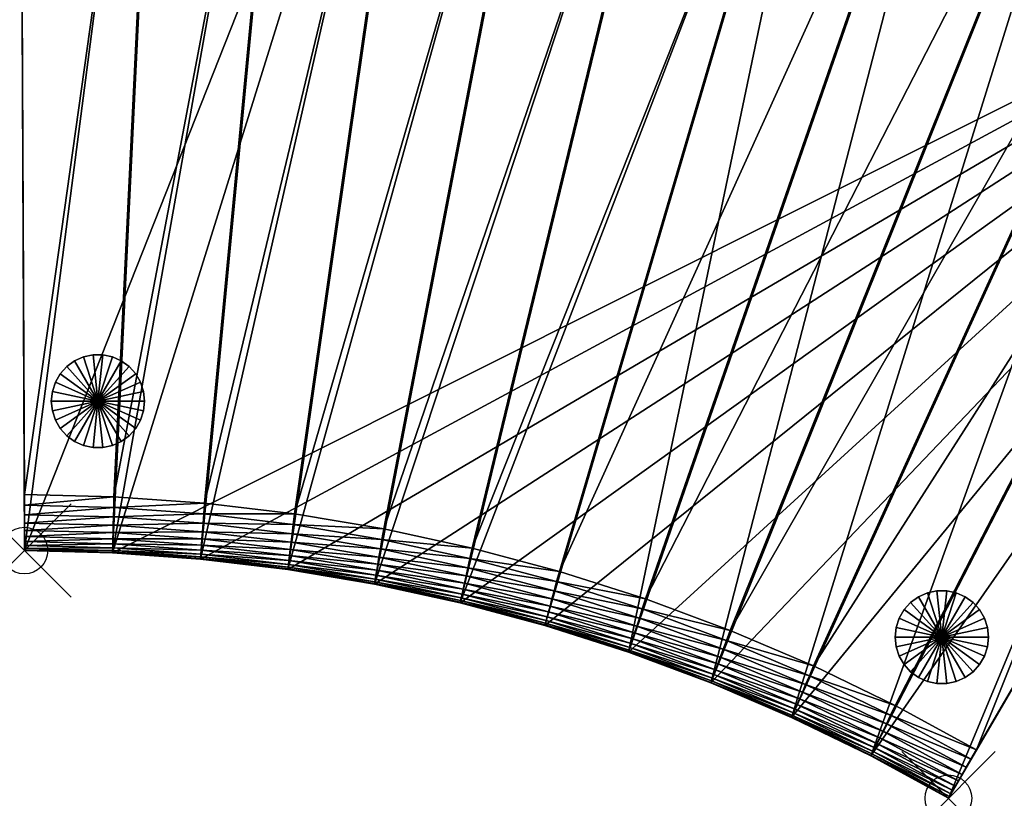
# Model space of a CAD drawing. Header units: inches. Extents: x -0.1 to 33.8, y -33.4 to 0.
# Tile 1 of 3: x -0.1 to 21, y -33.4 to -16.7. Entities that reach past the tile are written whole.
import ezdxf

# ---------------------------------------------------------------- set-up
doc = ezdxf.new("R2010")
doc.units = ezdxf.units.IN
doc.header["$MEASUREMENT"] = 0
doc.header["$PDMODE"] = 35
doc.header["$PDSIZE"] = 1
for name, color, linetype in [('A-FURN-3-NODE', 7, 'Continuous'), ('A-FURN-3-ST', 151, 'Continuous'), ('A-FURN-3-ST-LG', 252, 'Continuous')]:
    doc.layers.add(name, color=color, linetype=linetype)

msp = doc.modelspace()

# ---------------------------------------------------------------- linework, layer by layer
at = {"layer": 'A-FURN-3-NODE'}
for p in [(-0.006, -28.062), (19.801, -33.37)]:
    msp.add_point(p, dxfattribs=at)

# ---------------------------------------------------------------- meshes
at = {"layer": 'A-FURN-3-ST'}
mesh = msp.add_polyface(dxfattribs=at)
corners = [(17.745, -7.28, 1.461), (11.152, -29.666, 1.461), (9.336, -29.18, 1.461), (14.842, -6.499, 1.461), (7.498, -28.78, 1.461), (11.906, -5.885, 1.461), (5.642, -28.467, 1.461), (8.967, -5.384, 1.461), (3.77, -28.243, 1.461), (5.984, -5.024, 1.461), (1.886, -28.108, 1.461), (3.013, -4.81, 1.461), (-0.006, -28.062, 1.461), (-0.006, -28.062, 11.961), (-0.106, -4.756, 11.961), (8.967, -5.384, 11.961), (1.886, -28.108, 11.961), (31.534, -13.249, 11.961), (3.77, -28.243, 11.961), (2.927, -6.007, 14.461), (-0.006, -26.862, 14.461), (1.915, -26.908, 14.461), (9.591, -28.007, 14.461), (11.462, -28.507, 14.461), (17.38, -8.423, 14.461), (7.697, -27.596, 14.461), (14.531, -7.658, 14.461), (11.65, -7.057, 14.461), (5.785, -27.276, 14.461), (8.767, -6.567, 14.461), (3.856, -27.046, 14.461), (5.841, -6.215, 14.461), (-0.006, -27.474, 14.353), (-0.006, -27.294, 14.413), (-0.006, -27.09, 14.449), (-0.006, -27.762, 14.161), (-0.106, -5.956, 14.461), (-0.106, -5.524, 14.413), (-0.006, -28.05, 13.489), (-0.106, -4.756, 13.261), (-0.006, -28.062, 11.961), (1.91, -27.136, 14.449), (1.905, -27.34, 14.413), (1.901, -27.52, 14.353), (3.84, -27.273, 14.449), (3.825, -27.477, 14.413), (5.757, -27.502, 14.449)]
mesh.append_faces([[corners[k] for k in face] for face in [(19, 21, 31)]], dxfattribs={"vtx0": -1, "vtx1": -1})
mesh.append_faces([[corners[k] for k in face] for face in [(35, 32, 34), (35, 34, 37), (38, 35, 39), (40, 38, 39)]], dxfattribs={"vtx0": -1, "vtx1": -1, "vtx2": -1})
mesh.append_faces([[corners[k] for k in face] for face in [(0, 1, 2), (3, 2, 4), (5, 4, 6), (7, 6, 8), (9, 8, 10), (11, 10, 12), (15, 13, 16), (17, 16, 18), (19, 20, 21), (25, 26, 27), (28, 27, 29), (30, 29, 31)]], dxfattribs={"vtx0": -1, "vtx2": -1})
mesh.append_faces([[corners[k] for k in face] for face in [(5, 3, 4), (7, 5, 6), (22, 23, 24), (25, 22, 26), (28, 25, 27), (30, 28, 29), (21, 30, 31)]], dxfattribs={"vtx1": -1, "vtx2": -1})
mesh.append_faces([[corners[k] for k in face] for face in [(12, 13, 14), (32, 33, 34), (34, 20, 36), (21, 20, 34), (34, 41, 21), (41, 34, 33), (33, 42, 41), (42, 33, 32), (32, 43, 42), (30, 21, 41), (41, 44, 30), (44, 41, 42), (42, 45, 44), (28, 30, 44), (44, 46, 28), (46, 44, 45)]], dxfattribs={"vtx2": -1})
mesh = msp.add_polyface(dxfattribs=at)
corners = [(5.984, -5.024, 1.461), (8.967, -5.384, 1.461), (3.77, -28.243, 1.461), (3.013, -4.81, 1.461), (1.886, -28.108, 1.461), (-0.006, -28.062, 1.461), (-0.106, -4.756, 1.461), (-0.106, -4.756, 11.961), (14.842, -6.499, 11.961), (11.906, -5.885, 11.961), (8.967, -5.384, 11.961), (3.013, -4.81, 11.961), (-0.006, -28.062, 11.961), (2.927, -6.007, 14.461), (-0.106, -5.956, 14.461), (-0.006, -26.862, 14.461), (-0.006, -27.09, 14.449), (-0.106, -5.524, 14.413), (-0.006, -27.762, 14.161), (-0.106, -4.756, 13.261), (-0.106, -4.756, 11.961), (-0.006, -28.062, 11.961), (2.944, -5.78, 14.449), (-0.106, -5.728, 14.449), (14.59, -7.438, 14.449), (11.699, -6.834, 14.449), (11.65, -7.057, 14.461), (14.643, -7.241, 14.413), (11.742, -6.635, 14.413), (14.69, -7.067, 14.353), (11.781, -6.459, 14.353), (14.73, -6.916, 14.269), (11.814, -6.307, 14.269), (14.764, -6.789, 14.161), (11.842, -6.178, 14.161), (8.767, -6.567, 14.461), (8.805, -6.342, 14.449), (8.839, -6.141, 14.413), (8.869, -5.963, 14.353), (8.895, -5.81, 14.269), (8.917, -5.679, 14.161), (5.841, -6.215, 14.461), (5.868, -5.989, 14.449), (5.893, -5.786, 14.413), (5.914, -5.608, 14.353), (8.949, -5.49, 13.873), (11.883, -5.99, 13.873), (11.895, -5.931, 13.693), (8.935, -5.573, 14.029), (11.865, -6.072, 14.029)]
mesh.append_faces([[corners[k] for k in face] for face in [(3, 5, 6)]], dxfattribs={"vtx0": -1})
mesh.append_faces([[corners[k] for k in face] for face in [(10, 11, 12), (16, 14, 17), (18, 17, 19)]], dxfattribs={"vtx0": -1, "vtx1": -1, "vtx2": -1})
mesh.append_faces([[corners[k] for k in face] for face in [(20, 21, 19)]], dxfattribs={"vtx1": -1})
mesh.append_faces([[corners[k] for k in face] for face in [(0, 1, 2), (3, 0, 4)]], dxfattribs={"vtx1": -1, "vtx2": -1})
mesh.append_faces([[corners[k] for k in face] for face in [(7, 6, 5), (8, 9, 10), (11, 7, 12), (13, 14, 15), (14, 13, 22), (22, 23, 14), (24, 25, 26), (27, 28, 25), (29, 30, 28), (31, 32, 30), (33, 34, 32), (35, 26, 25), (25, 36, 35), (36, 25, 28), (28, 37, 36), (37, 28, 30), (30, 38, 37), (38, 30, 32), (32, 39, 38), (39, 32, 34), (34, 40, 39), (41, 35, 36), (36, 42, 41), (42, 36, 37), (37, 43, 42), (43, 37, 38), (44, 38, 39), (13, 41, 42), (42, 22, 13), (22, 42, 43), (45, 46, 47), (48, 49, 46), (40, 34, 49)]], dxfattribs={"vtx2": -1})
mesh = msp.add_polyface(dxfattribs=at)
corners = [(23.402, -9.256, 1.461), (16.44, -31.638, 1.461), (14.707, -30.896, 1.461), (20.588, -8.208, 1.461), (12.943, -30.239, 1.461), (17.745, -7.28, 1.461), (11.152, -29.666, 1.461), (14.842, -6.499, 1.461), (9.336, -29.18, 1.461), (12.943, -30.239, 11.961), (31.534, -13.249, 11.961), (8.967, -5.384, 11.961), (1.886, -28.108, 11.961), (3.77, -28.243, 11.961), (5.642, -28.467, 11.961), (7.498, -28.78, 11.961), (9.336, -29.18, 11.961), (11.152, -29.666, 11.961), (13.308, -29.096, 14.461), (15.126, -29.772, 14.461), (22.93, -10.359, 14.461), (20.169, -9.333, 14.461), (11.462, -28.507, 14.461), (17.38, -8.423, 14.461), (9.591, -28.007, 14.461), (14.531, -7.658, 14.461), (12.943, -30.239, 13.261), (12.943, -30.239, 11.961), (14.707, -30.896, 11.961), (13.239, -29.313, 14.449), (15.047, -29.985, 14.449), (13.177, -29.507, 14.413), (14.975, -30.177, 14.413), (13.122, -29.679, 14.353), (14.912, -30.345, 14.353), (13.075, -29.827, 14.269), (14.858, -30.491, 14.269), (13.035, -29.953, 14.161), (14.812, -30.615, 14.161), (16.912, -30.534, 14.461), (16.822, -30.744, 14.449), (16.742, -30.932, 14.413), (14.711, -30.885, 13.489), (12.947, -30.227, 13.489), (14.724, -30.851, 13.693), (12.958, -30.193, 13.693), (14.745, -30.795, 13.873), (12.976, -30.136, 13.873), (14.774, -30.716, 14.029), (13.002, -30.056, 14.029)]
mesh.append_faces([[corners[k] for k in face] for face in [(10, 11, 12)]], dxfattribs={"vtx0": -1, "vtx1": -1, "vtx2": -1})
mesh.append_faces([[corners[k] for k in face] for face in [(0, 1, 2), (3, 2, 4), (5, 4, 6), (10, 13, 14), (10, 14, 15), (10, 15, 16), (10, 16, 17), (10, 17, 9), (18, 20, 21), (22, 21, 23), (24, 23, 25)]], dxfattribs={"vtx0": -1, "vtx2": -1})
mesh.append_faces([[corners[k] for k in face] for face in [(5, 3, 4), (7, 5, 8), (18, 19, 20), (22, 18, 21)]], dxfattribs={"vtx1": -1, "vtx2": -1})
mesh.append_faces([[corners[k] for k in face] for face in [(9, 4, 2), (26, 27, 28), (19, 18, 29), (29, 30, 19), (30, 29, 31), (31, 32, 30), (32, 31, 33), (33, 34, 32), (34, 33, 35), (35, 36, 34), (36, 35, 37), (37, 38, 36), (39, 19, 30), (30, 40, 39), (40, 30, 32), (41, 32, 34), (42, 43, 26), (44, 45, 43), (45, 44, 46), (46, 47, 45), (47, 46, 48), (48, 49, 47), (49, 48, 38), (38, 37, 49)]], dxfattribs={"vtx2": -1})
mesh = msp.add_polyface(dxfattribs=at)
corners = [(28.792, -11.805, 1.461), (31.534, -13.249, 1.461), (19.801, -33.37, 1.461), (18.139, -32.463, 1.461), (26.115, -10.423, 1.461), (16.44, -31.638, 1.461), (23.402, -9.256, 1.461), (20.588, -8.208, 1.461), (14.707, -30.896, 1.461), (31.534, -13.249, 11.961), (19.801, -33.37, 11.961), (12.943, -30.239, 11.961), (14.707, -30.896, 11.961), (16.44, -31.638, 11.961), (18.139, -32.463, 11.961), (20.401, -32.33, 14.461), (30.933, -14.289, 14.461), (28.217, -12.858, 14.461), (18.663, -31.383, 14.461), (16.912, -30.534, 14.461), (25.591, -11.502, 14.461), (15.126, -29.772, 14.461), (22.93, -10.359, 14.461), (31.534, -13.249, 11.961), (31.534, -13.249, 13.261), (31.528, -13.26, 13.489), (31.51, -13.291, 13.693), (31.48, -13.343, 13.873), (31.438, -13.416, 14.029), (31.383, -13.509, 14.161), (31.317, -13.624, 14.269), (31.239, -13.759, 14.353), (31.149, -13.915, 14.413), (31.047, -14.091, 14.449), (20.185, -32.704, 14.413), (19.801, -33.37, 13.261), (19.801, -33.37, 11.961), (28.326, -12.658, 14.449), (28.424, -12.479, 14.413), (28.51, -12.321, 14.353), (28.585, -12.184, 14.269), (28.648, -12.068, 14.161)]
mesh.append_faces([[corners[k] for k in face] for face in [(9, 14, 10)]], dxfattribs={"vtx0": -1})
mesh.append_faces([[corners[k] for k in face] for face in [(25, 27, 29), (29, 31, 33), (33, 15, 34), (29, 33, 34), (29, 34, 35), (25, 29, 35), (23, 25, 35)]], dxfattribs={"vtx0": -1, "vtx1": -1, "vtx2": -1})
mesh.append_faces([[corners[k] for k in face] for face in [(0, 2, 3), (4, 3, 5), (9, 11, 12), (9, 12, 13), (9, 13, 14), (19, 17, 20), (21, 20, 22)]], dxfattribs={"vtx0": -1, "vtx2": -1})
mesh.append_faces([[corners[k] for k in face] for face in [(36, 23, 35)]], dxfattribs={"vtx1": -1})
mesh.append_faces([[corners[k] for k in face] for face in [(4, 0, 3), (6, 4, 5), (7, 6, 8), (18, 15, 17), (19, 18, 17), (21, 19, 20)]], dxfattribs={"vtx1": -1, "vtx2": -1})
mesh.append_faces([[corners[k] for k in face] for face in [(0, 1, 2), (1, 9, 10), (10, 2, 1), (15, 16, 17), (23, 24, 25), (25, 26, 27), (27, 28, 29), (29, 30, 31), (31, 32, 33), (33, 16, 15), (17, 16, 33), (33, 37, 17), (37, 33, 32), (32, 38, 37), (38, 32, 31), (39, 31, 30), (40, 30, 29), (41, 29, 28)]], dxfattribs={"vtx2": -1})
mesh = msp.add_polyface(dxfattribs=at)
corners = [(1.886, -28.108, 1.461), (1.886, -28.108, 11.961), (-0.006, -28.062, 11.961), (-0.006, -28.062, 1.461), (3.77, -28.243, 1.461), (3.77, -28.243, 11.961), (-0.006, -28.062, 11.961), (-0.006, -28.062, 13.261), (-0.006, -28.05, 13.489), (-0.006, -28.014, 13.693), (-0.006, -27.954, 13.873), (-0.006, -27.87, 14.029), (-0.006, -27.762, 14.161), (-0.006, -27.63, 14.269), (-0.006, -27.474, 14.353), (1.886, -28.108, 11.961), (1.886, -28.108, 13.261), (3.77, -28.243, 11.961), (3.77, -28.243, 13.261), (1.901, -27.52, 14.353), (1.897, -27.676, 14.269), (1.894, -27.808, 14.161), (3.825, -27.477, 14.413), (1.905, -27.34, 14.413), (3.812, -27.656, 14.353), (3.801, -27.812, 14.269), (1.887, -28.096, 13.489), (1.888, -28.06, 13.693), (1.889, -28, 13.873), (1.891, -27.916, 14.029), (3.771, -28.231, 13.489), (3.774, -28.195, 13.693), (3.778, -28.135, 13.873), (3.784, -28.051, 14.029), (3.792, -27.944, 14.161)]
mesh.append_faces([[corners[k] for k in face] for face in [(8, 10, 12)]], dxfattribs={"vtx0": -1, "vtx1": -1, "vtx2": -1})
mesh.append_faces([[corners[k] for k in face] for face in [(0, 1, 2), (2, 3, 0), (4, 5, 1), (1, 0, 4), (6, 7, 8), (8, 9, 10), (10, 11, 12), (12, 13, 14), (15, 16, 7), (7, 6, 15), (17, 18, 16), (16, 15, 17), (19, 14, 13), (13, 20, 19), (20, 13, 12), (12, 21, 20), (22, 23, 19), (24, 19, 20), (25, 20, 21), (7, 16, 26), (26, 8, 7), (8, 26, 27), (27, 9, 8), (9, 27, 28), (28, 10, 9), (10, 28, 29), (29, 11, 10), (11, 29, 21), (21, 12, 11), (16, 18, 30), (30, 26, 16), (26, 30, 31), (31, 27, 26), (27, 31, 32), (32, 28, 27), (28, 32, 33), (33, 29, 28), (29, 33, 34), (34, 21, 29)]], dxfattribs={"vtx2": -1})
mesh = msp.add_polyface(dxfattribs=at)
corners = [(5.642, -28.467, 1.461), (5.642, -28.467, 11.961), (3.77, -28.243, 11.961), (3.77, -28.243, 1.461), (7.498, -28.78, 1.461), (7.498, -28.78, 11.961), (5.642, -28.467, 11.961), (5.642, -28.467, 13.261), (3.77, -28.243, 13.261), (3.77, -28.243, 11.961), (7.498, -28.78, 11.961), (7.498, -28.78, 13.261), (1.901, -27.52, 14.353), (3.812, -27.656, 14.353), (3.825, -27.477, 14.413), (1.897, -27.676, 14.269), (3.801, -27.812, 14.269), (1.894, -27.808, 14.161), (3.792, -27.944, 14.161), (5.733, -27.705, 14.413), (5.757, -27.502, 14.449), (5.712, -27.883, 14.353), (5.693, -28.038, 14.269), (5.677, -28.169, 14.161), (7.697, -27.596, 14.461), (5.785, -27.276, 14.461), (7.659, -27.821, 14.449), (7.625, -28.022, 14.413), (7.596, -28.2, 14.353), (7.57, -28.354, 14.269), (5.643, -28.455, 13.489), (3.771, -28.231, 13.489), (5.647, -28.419, 13.693), (3.774, -28.195, 13.693), (5.655, -28.36, 13.873), (3.778, -28.135, 13.873), (5.665, -28.276, 14.029), (3.784, -28.051, 14.029), (7.5, -28.768, 13.489), (7.506, -28.732, 13.693), (7.516, -28.673, 13.873), (7.53, -28.59, 14.029), (7.548, -28.484, 14.161)]
mesh.append_faces([[corners[k] for k in face] for face in [(0, 1, 2), (2, 3, 0), (4, 5, 1), (1, 0, 4), (6, 7, 8), (8, 9, 6), (10, 11, 7), (7, 6, 10), (12, 13, 14), (15, 16, 13), (17, 18, 16), (14, 19, 20), (19, 14, 13), (13, 21, 19), (21, 13, 16), (16, 22, 21), (22, 16, 18), (18, 23, 22), (24, 25, 20), (26, 20, 19), (27, 19, 21), (28, 21, 22), (29, 22, 23), (8, 7, 30), (30, 31, 8), (31, 30, 32), (32, 33, 31), (33, 32, 34), (34, 35, 33), (35, 34, 36), (36, 37, 35), (37, 36, 23), (23, 18, 37), (7, 11, 38), (38, 30, 7), (30, 38, 39), (39, 32, 30), (40, 34, 32), (41, 36, 34), (42, 23, 36)]], dxfattribs={"vtx2": -1})
mesh = msp.add_polyface(dxfattribs=at)
corners = [(9.336, -29.18, 1.461), (9.336, -29.18, 11.961), (7.498, -28.78, 11.961), (7.498, -28.78, 1.461), (11.152, -29.666, 1.461), (9.336, -29.18, 11.961), (9.336, -29.18, 13.261), (7.498, -28.78, 13.261), (7.498, -28.78, 11.961), (11.152, -29.666, 11.961), (5.757, -27.502, 14.449), (7.659, -27.821, 14.449), (7.697, -27.596, 14.461), (5.733, -27.705, 14.413), (7.625, -28.022, 14.413), (5.712, -27.883, 14.353), (7.596, -28.2, 14.353), (5.693, -28.038, 14.269), (7.57, -28.354, 14.269), (5.677, -28.169, 14.161), (7.548, -28.484, 14.161), (9.591, -28.007, 14.461), (9.542, -28.23, 14.449), (9.499, -28.429, 14.413), (9.461, -28.605, 14.353), (9.427, -28.758, 14.269), (9.399, -28.887, 14.161), (11.264, -29.249, 14.269), (5.647, -28.419, 13.693), (7.506, -28.732, 13.693), (7.516, -28.673, 13.873), (5.655, -28.36, 13.873), (7.53, -28.59, 14.029), (5.665, -28.276, 14.029), (9.338, -29.168, 13.489), (7.5, -28.768, 13.489), (9.346, -29.133, 13.693), (9.359, -29.074, 13.873), (9.376, -28.992, 14.029), (11.155, -29.655, 13.489), (11.164, -29.62, 13.693), (11.18, -29.562, 13.873), (11.201, -29.481, 14.029), (11.229, -29.377, 14.161)]
mesh.append_faces([[corners[k] for k in face] for face in [(0, 1, 2), (2, 3, 0), (1, 0, 4), (5, 6, 7), (7, 8, 5), (6, 5, 9), (10, 11, 12), (13, 14, 11), (15, 16, 14), (17, 18, 16), (19, 20, 18), (21, 12, 11), (11, 22, 21), (22, 11, 14), (14, 23, 22), (23, 14, 16), (16, 24, 23), (24, 16, 18), (18, 25, 24), (25, 18, 20), (20, 26, 25), (27, 25, 26), (28, 29, 30), (31, 30, 32), (33, 32, 20), (7, 6, 34), (34, 35, 7), (35, 34, 36), (36, 29, 35), (29, 36, 37), (37, 30, 29), (30, 37, 38), (38, 32, 30), (32, 38, 26), (26, 20, 32), (39, 34, 6), (40, 36, 34), (41, 37, 36), (42, 38, 37), (43, 26, 38)]], dxfattribs={"vtx2": -1})
mesh = msp.add_polyface(dxfattribs=at)
corners = [(12.943, -30.239, 1.461), (12.943, -30.239, 11.961), (11.152, -29.666, 11.961), (11.152, -29.666, 1.461), (9.336, -29.18, 11.961), (11.152, -29.666, 11.961), (11.152, -29.666, 13.261), (9.336, -29.18, 13.261), (12.943, -30.239, 11.961), (12.943, -30.239, 13.261), (11.462, -28.507, 14.461), (9.591, -28.007, 14.461), (9.542, -28.23, 14.449), (11.403, -28.727, 14.449), (9.499, -28.429, 14.413), (11.351, -28.925, 14.413), (9.461, -28.605, 14.353), (11.304, -29.098, 14.353), (9.427, -28.758, 14.269), (11.264, -29.249, 14.269), (9.399, -28.887, 14.161), (11.229, -29.377, 14.161), (13.308, -29.096, 14.461), (13.239, -29.313, 14.449), (13.177, -29.507, 14.413), (13.122, -29.679, 14.353), (13.075, -29.827, 14.269), (13.035, -29.953, 14.161), (11.155, -29.655, 13.489), (9.338, -29.168, 13.489), (11.164, -29.62, 13.693), (9.346, -29.133, 13.693), (11.18, -29.562, 13.873), (9.359, -29.074, 13.873), (11.201, -29.481, 14.029), (9.376, -28.992, 14.029), (12.947, -30.227, 13.489), (12.958, -30.193, 13.693), (12.976, -30.136, 13.873), (13.002, -30.056, 14.029)]
mesh.append_faces([[corners[k] for k in face] for face in [(0, 1, 2), (2, 3, 0), (3, 2, 4), (5, 6, 7), (8, 9, 6), (6, 5, 8), (10, 11, 12), (12, 13, 10), (13, 12, 14), (14, 15, 13), (15, 14, 16), (16, 17, 15), (17, 16, 18), (18, 19, 17), (20, 21, 19), (22, 10, 13), (13, 23, 22), (23, 13, 15), (15, 24, 23), (24, 15, 17), (17, 25, 24), (25, 17, 19), (19, 26, 25), (26, 19, 21), (21, 27, 26), (7, 6, 28), (29, 28, 30), (31, 30, 32), (33, 32, 34), (35, 34, 21), (6, 9, 36), (36, 28, 6), (28, 36, 37), (37, 30, 28), (30, 37, 38), (38, 32, 30), (32, 38, 39), (39, 34, 32), (34, 39, 27), (27, 21, 34)]], dxfattribs={"vtx2": -1})
mesh = msp.add_polyface(dxfattribs=at)
corners = [(18.139, -32.463, 1.461), (18.139, -32.463, 11.961), (16.44, -31.638, 11.961), (16.44, -31.638, 1.461), (14.707, -30.896, 11.961), (14.707, -30.896, 1.461), (12.943, -30.239, 11.961), (14.707, -30.896, 11.961), (14.707, -30.896, 13.261), (12.943, -30.239, 13.261), (16.44, -31.638, 11.961), (16.44, -31.638, 13.261), (18.139, -32.463, 11.961), (18.139, -32.463, 13.261), (14.975, -30.177, 14.413), (16.742, -30.932, 14.413), (16.822, -30.744, 14.449), (14.912, -30.345, 14.353), (16.671, -31.097, 14.353), (14.858, -30.491, 14.269), (16.61, -31.241, 14.269), (14.812, -30.615, 14.161), (16.558, -31.362, 14.161), (18.663, -31.383, 14.461), (16.912, -30.534, 14.461), (18.563, -31.588, 14.449), (18.474, -31.772, 14.413), (18.396, -31.934, 14.353), (18.328, -32.074, 14.269), (14.711, -30.885, 13.489), (12.947, -30.227, 13.489), (14.724, -30.851, 13.693), (16.445, -31.627, 13.489), (16.459, -31.594, 13.693), (16.482, -31.538, 13.873), (14.745, -30.795, 13.873), (16.515, -31.461, 14.029), (14.774, -30.716, 14.029), (18.144, -32.452, 13.489), (18.16, -32.419, 13.693), (18.186, -32.365, 13.873), (18.223, -32.29, 14.029), (18.27, -32.193, 14.161)]
mesh.append_faces([[corners[k] for k in face] for face in [(0, 1, 2), (2, 3, 0), (3, 2, 4), (4, 5, 3), (5, 4, 6), (7, 8, 9), (10, 11, 8), (8, 7, 10), (12, 13, 11), (11, 10, 12), (14, 15, 16), (17, 18, 15), (18, 17, 19), (19, 20, 18), (20, 19, 21), (21, 22, 20), (23, 24, 16), (25, 16, 15), (26, 15, 18), (27, 18, 20), (28, 20, 22), (9, 8, 29), (30, 29, 31), (8, 11, 32), (32, 29, 8), (29, 32, 33), (33, 31, 29), (31, 33, 34), (34, 35, 31), (35, 34, 36), (36, 37, 35), (37, 36, 22), (22, 21, 37), (11, 13, 38), (38, 32, 11), (32, 38, 39), (39, 33, 32), (40, 34, 33), (41, 36, 34), (42, 22, 36)]], dxfattribs={"vtx2": -1})
mesh = msp.add_polyface(dxfattribs=at)
corners = [(19.801, -33.37, 1.461), (19.801, -33.37, 11.961), (18.139, -32.463, 11.961), (18.139, -32.463, 1.461), (20.401, -32.33, 14.461), (20.287, -32.528, 14.449), (20.185, -32.704, 14.413), (20.095, -32.86, 14.353), (20.017, -32.996, 14.269), (19.951, -33.11, 14.161), (19.897, -33.203, 14.029), (19.855, -33.276, 13.873), (19.825, -33.328, 13.693), (19.807, -33.359, 13.489), (19.801, -33.37, 13.261), (19.801, -33.37, 11.961), (18.139, -32.463, 13.261), (18.139, -32.463, 11.961), (16.822, -30.744, 14.449), (18.563, -31.588, 14.449), (18.663, -31.383, 14.461), (16.742, -30.932, 14.413), (18.474, -31.772, 14.413), (16.671, -31.097, 14.353), (18.396, -31.934, 14.353), (16.61, -31.241, 14.269), (18.328, -32.074, 14.269), (16.558, -31.362, 14.161), (18.27, -32.193, 14.161), (16.459, -31.594, 13.693), (18.16, -32.419, 13.693), (18.186, -32.365, 13.873), (16.482, -31.538, 13.873), (18.223, -32.29, 14.029), (16.515, -31.461, 14.029), (18.144, -32.452, 13.489)]
mesh.append_faces([[corners[k] for k in face] for face in [(6, 8, 10), (10, 12, 14), (6, 10, 14)]], dxfattribs={"vtx0": -1, "vtx1": -1, "vtx2": -1})
mesh.append_faces([[corners[k] for k in face] for face in [(0, 1, 2), (2, 3, 0), (4, 5, 6), (6, 7, 8), (8, 9, 10), (10, 11, 12), (12, 13, 14), (15, 14, 16), (16, 17, 15), (18, 19, 20), (21, 22, 19), (23, 24, 22), (25, 26, 24), (27, 28, 26), (4, 20, 19), (19, 5, 4), (5, 19, 22), (22, 6, 5), (6, 22, 24), (24, 7, 6), (7, 24, 26), (26, 8, 7), (8, 26, 28), (28, 9, 8), (29, 30, 31), (32, 31, 33), (34, 33, 28), (16, 14, 13), (13, 35, 16), (35, 13, 12), (12, 30, 35), (30, 12, 11), (11, 31, 30), (31, 11, 10), (10, 33, 31), (33, 10, 9), (9, 28, 33)]], dxfattribs={"vtx2": -1})
at = {"layer": 'A-FURN-3-ST-LG'}
mesh = msp.add_polyface(dxfattribs=at)
corners = [(1.572, -24.859, 0), (2.572, -24.859, 0), (2.55, -24.651, 0), (2.486, -24.452, 0), (2.381, -24.271, 0), (2.241, -24.116, 0), (2.072, -23.993, 0), (1.881, -23.908, 0), (1.677, -23.865, 0), (1.468, -23.865, 0), (1.263, -23.908, 0), (1.072, -23.993, 0), (0.903, -24.116, 0), (0.763, -24.271, 0), (0.659, -24.452, 0), (0.594, -24.651, 0), (0.572, -24.859, 0), (0.594, -25.067, 0), (0.659, -25.266, 0), (0.763, -25.447, 0), (0.903, -25.602, 0), (1.072, -25.725, 0), (1.263, -25.81, 0), (1.468, -25.854, 0), (1.677, -25.854, 0), (1.881, -25.81, 0), (2.072, -25.725, 0), (2.241, -25.602, 0), (2.381, -25.447, 0), (2.486, -25.266, 0), (2.55, -25.067, 0), (2.572, -24.859, 1.5), (2.55, -24.651, 1.5), (2.486, -24.452, 1.5), (2.381, -24.271, 1.5), (2.241, -24.116, 1.5), (2.072, -23.993, 1.5), (1.881, -23.908, 1.5), (1.677, -23.865, 1.5), (1.468, -23.865, 1.5), (1.263, -23.908, 1.5), (1.072, -23.993, 1.5), (0.903, -24.116, 1.5), (0.763, -24.271, 1.5), (0.659, -24.452, 1.5), (0.594, -24.651, 1.5), (0.572, -24.859, 1.5), (0.594, -25.067, 1.5), (0.659, -25.266, 1.5), (0.763, -25.447, 1.5), (0.903, -25.602, 1.5), (1.072, -25.725, 1.5), (1.263, -25.81, 1.5), (1.468, -25.854, 1.5), (1.677, -25.854, 1.5), (1.881, -25.81, 1.5), (2.072, -25.725, 1.5), (2.241, -25.602, 1.5), (2.381, -25.447, 1.5), (2.486, -25.266, 1.5), (2.55, -25.067, 1.5), (1.572, -24.859, 1.5)]
mesh.append_faces([[corners[k] for k in face] for face in [(1, 32, 31), (2, 33, 32), (3, 34, 33), (4, 35, 34), (5, 36, 35), (6, 37, 36), (7, 38, 37), (8, 39, 38), (9, 40, 39), (10, 41, 40), (11, 42, 41), (12, 43, 42), (13, 44, 43), (14, 45, 44), (15, 46, 45), (16, 47, 46), (17, 48, 47), (18, 49, 48), (19, 50, 49), (20, 51, 50), (21, 52, 51), (22, 53, 52), (23, 54, 53), (24, 55, 54), (25, 56, 55), (26, 57, 56), (27, 58, 57), (28, 59, 58), (29, 60, 59), (30, 31, 60)]], dxfattribs={"vtx0": -1})
mesh.append_faces([[corners[k] for k in face] for face in [(0, 2, 1), (0, 3, 2), (0, 4, 3), (0, 5, 4), (0, 6, 5), (0, 7, 6), (0, 8, 7), (0, 9, 8), (0, 10, 9), (0, 11, 10), (0, 12, 11), (0, 13, 12), (0, 14, 13), (0, 15, 14), (0, 16, 15), (0, 17, 16), (0, 18, 17), (0, 19, 18), (0, 20, 19), (0, 21, 20), (0, 22, 21), (0, 23, 22), (0, 24, 23), (0, 25, 24), (0, 26, 25), (0, 27, 26), (0, 28, 27), (0, 29, 28), (0, 30, 29), (0, 1, 30), (61, 31, 32), (61, 32, 33), (61, 33, 34), (61, 34, 35), (61, 35, 36), (61, 36, 37), (61, 37, 38), (61, 38, 39), (61, 39, 40), (61, 40, 41), (61, 41, 42), (61, 42, 43), (61, 43, 44), (61, 44, 45), (61, 45, 46), (61, 46, 47), (61, 47, 48), (61, 48, 49), (61, 49, 50), (61, 50, 51), (61, 51, 52), (61, 52, 53), (61, 53, 54), (61, 54, 55), (61, 55, 56), (61, 56, 57), (61, 57, 58), (61, 58, 59), (61, 59, 60), (61, 60, 31)]], dxfattribs={"vtx0": -1, "vtx2": -1})
mesh.append_faces([[corners[k] for k in face] for face in [(1, 2, 32), (2, 3, 33), (3, 4, 34), (4, 5, 35), (5, 6, 36), (6, 7, 37), (7, 8, 38), (8, 9, 39), (9, 10, 40), (10, 11, 41), (11, 12, 42), (12, 13, 43), (13, 14, 44), (14, 15, 45), (15, 16, 46), (16, 17, 47), (17, 18, 48), (18, 19, 49), (19, 20, 50), (20, 21, 51), (21, 22, 52), (22, 23, 53), (23, 24, 54), (24, 25, 55), (25, 26, 56), (26, 27, 57), (27, 28, 58), (28, 29, 59), (29, 30, 60), (30, 1, 31)]], dxfattribs={"vtx2": -1})
mesh = msp.add_polyface(dxfattribs=at)
corners = [(19.661, -29.915, 0), (20.661, -29.915, 0), (20.639, -29.707, 0), (20.574, -29.508, 0), (20.47, -29.327, 0), (20.33, -29.172, 0), (20.161, -29.049, 0), (19.97, -28.964, 0), (19.765, -28.921, 0), (19.556, -28.921, 0), (19.352, -28.964, 0), (19.161, -29.049, 0), (18.992, -29.172, 0), (18.852, -29.327, 0), (18.747, -29.508, 0), (18.683, -29.707, 0), (18.661, -29.915, 0), (18.683, -30.123, 0), (18.747, -30.322, 0), (18.852, -30.503, 0), (18.992, -30.658, 0), (19.161, -30.781, 0), (19.352, -30.866, 0), (19.556, -30.91, 0), (19.765, -30.91, 0), (19.97, -30.866, 0), (20.161, -30.781, 0), (20.33, -30.658, 0), (20.47, -30.503, 0), (20.574, -30.322, 0), (20.639, -30.123, 0), (20.661, -29.915, 1.5), (20.639, -29.707, 1.5), (20.574, -29.508, 1.5), (20.47, -29.327, 1.5), (20.33, -29.172, 1.5), (20.161, -29.049, 1.5), (19.97, -28.964, 1.5), (19.765, -28.921, 1.5), (19.556, -28.921, 1.5), (19.352, -28.964, 1.5), (19.161, -29.049, 1.5), (18.992, -29.172, 1.5), (18.852, -29.327, 1.5), (18.747, -29.508, 1.5), (18.683, -29.707, 1.5), (18.661, -29.915, 1.5), (18.683, -30.123, 1.5), (18.747, -30.322, 1.5), (18.852, -30.503, 1.5), (18.992, -30.658, 1.5), (19.161, -30.781, 1.5), (19.352, -30.866, 1.5), (19.556, -30.91, 1.5), (19.765, -30.91, 1.5), (19.97, -30.866, 1.5), (20.161, -30.781, 1.5), (20.33, -30.658, 1.5), (20.47, -30.503, 1.5), (20.574, -30.322, 1.5), (20.639, -30.123, 1.5), (19.661, -29.915, 1.5)]
mesh.append_faces([[corners[k] for k in face] for face in [(1, 32, 31), (2, 33, 32), (3, 34, 33), (4, 35, 34), (5, 36, 35), (6, 37, 36), (7, 38, 37), (8, 39, 38), (9, 40, 39), (10, 41, 40), (11, 42, 41), (12, 43, 42), (13, 44, 43), (14, 45, 44), (15, 46, 45), (16, 47, 46), (17, 48, 47), (18, 49, 48), (19, 50, 49), (20, 51, 50), (21, 52, 51), (22, 53, 52), (23, 54, 53), (24, 55, 54), (25, 56, 55), (26, 57, 56), (27, 58, 57), (28, 59, 58), (29, 60, 59), (30, 31, 60)]], dxfattribs={"vtx0": -1})
mesh.append_faces([[corners[k] for k in face] for face in [(0, 2, 1), (0, 3, 2), (0, 4, 3), (0, 5, 4), (0, 6, 5), (0, 7, 6), (0, 8, 7), (0, 9, 8), (0, 10, 9), (0, 11, 10), (0, 12, 11), (0, 13, 12), (0, 14, 13), (0, 15, 14), (0, 16, 15), (0, 17, 16), (0, 18, 17), (0, 19, 18), (0, 20, 19), (0, 21, 20), (0, 22, 21), (0, 23, 22), (0, 24, 23), (0, 25, 24), (0, 26, 25), (0, 27, 26), (0, 28, 27), (0, 29, 28), (0, 30, 29), (0, 1, 30), (61, 31, 32), (61, 32, 33), (61, 33, 34), (61, 34, 35), (61, 35, 36), (61, 36, 37), (61, 37, 38), (61, 38, 39), (61, 39, 40), (61, 40, 41), (61, 41, 42), (61, 42, 43), (61, 43, 44), (61, 44, 45), (61, 45, 46), (61, 46, 47), (61, 47, 48), (61, 48, 49), (61, 49, 50), (61, 50, 51), (61, 51, 52), (61, 52, 53), (61, 53, 54), (61, 54, 55), (61, 55, 56), (61, 56, 57), (61, 57, 58), (61, 58, 59), (61, 59, 60), (61, 60, 31)]], dxfattribs={"vtx0": -1, "vtx2": -1})
mesh.append_faces([[corners[k] for k in face] for face in [(1, 2, 32), (2, 3, 33), (3, 4, 34), (4, 5, 35), (5, 6, 36), (6, 7, 37), (7, 8, 38), (8, 9, 39), (9, 10, 40), (10, 11, 41), (11, 12, 42), (12, 13, 43), (13, 14, 44), (14, 15, 45), (15, 16, 46), (16, 17, 47), (17, 18, 48), (18, 19, 49), (19, 20, 50), (20, 21, 51), (21, 22, 52), (22, 23, 53), (23, 24, 54), (24, 25, 55), (25, 26, 56), (26, 27, 57), (27, 28, 58), (28, 29, 59), (29, 30, 60), (30, 1, 31)]], dxfattribs={"vtx2": -1})

doc.saveas('drawing.dxf')
